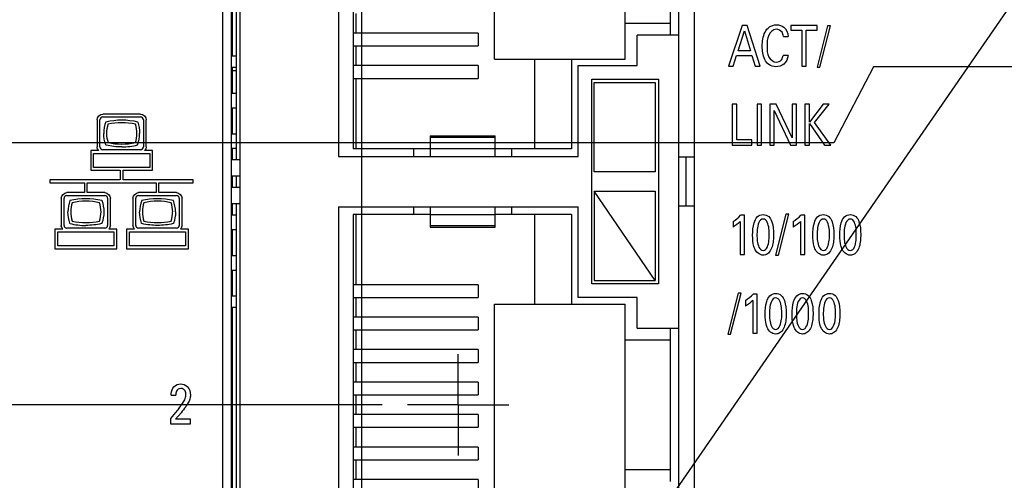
# Model space of a CAD drawing. Header units: inches. Extents: x 0 to 34, y 0 to 22.
# Tile 33 of 59: x 8.7 to 11.2, y 12.3 to 13.5. Entities that reach past the tile are written whole.
import ezdxf

# ---------------------------------------------------------------- set-up
doc = ezdxf.new("R2010")
doc.units = ezdxf.units.IN
doc.header["$LTSCALE"] = 1.87
doc.header["$MEASUREMENT"] = 0
doc.linetypes.add('CENTER', pattern=[0.6, 0.375, -0.075, 0.075, -0.075])
doc.layers.get('0').update_dxf_attribs({"linetype": 'CONTINUOUS'})
for name, color, linetype in [('ARTWORK', 7, 'CONTINUOUS'), ('COSMETIC', 7, 'CONTINUOUS'), ('DEFAULT_1', 7, 'CENTER'), ('DETAIL', 7, 'CONTINUOUS'), ('DIMENSIONS', 7, 'CONTINUOUS'), ('ECAD_696976_01_39_MM_THERM_3_4M', 7, 'CONTINUOUS'), ('ECAD_712069_01_24_R_2_0603_PKO_', 7, 'CONTINUOUS'), ('ECAD_724848_01_A0_71_O_MASK_PIN', 7, 'CONTINUOUS'), ('ECAD_C0402_SPARE_24_2_0402_PKO_', 7, 'CONTINUOUS')]:
    doc.layers.add(name, color=color, linetype=linetype)
doc.styles.get("Standard").update_dxf_attribs({"font": 'txt', "width": 0.8})
doc.dimstyles.new('DIMSTYLE_1', dxfattribs={"dimtxt": 0.125, "dimasz": 0.18, "dimexe": 0.125, "dimexo": 0.0625, "dimgap": 0.03125, "dimtad": 0, "dimtih": 1, "dimtoh": 1, "dimlfac": 0.5, "dimzin": 4, "dimdsep": 46, "dimtxsty": 'STANDARD', "dimblk": '_FILLED', "dimblk1": '_FILLED', "dimblk2": '_FILLED', "dimcen": 0.09, "dimadec": 0, "dimazin": 0, "dimtp": 0.01, "dimtm": 0.01, "dimtfac": 1, "dimtofl": 0, "dimtmove": 0, "dimatfit": 3, "dimldrblk": '_FILLED', "dimfxl": 1, "dimtolj": 1, "dimtzin": 4, "dimarcsym": 0})
doc.dimstyles.new('DIMSTYLE_2', dxfattribs={"dimtxt": 0.125, "dimasz": 0.18, "dimexe": 0.125, "dimexo": 0.0625, "dimgap": 0.03125, "dimtad": 0, "dimtih": 1, "dimtoh": 1, "dimlfac": 0.5, "dimzin": 4, "dimdsep": 46, "dimtxsty": 'STANDARD', "dimblk": '_FILLED', "dimblk1": '_FILLED', "dimblk2": '_FILLED', "dimcen": 0.09, "dimadec": 0, "dimazin": 0, "dimtp": 0.001, "dimtm": 0.001, "dimtfac": 1, "dimtofl": 0, "dimtmove": 0, "dimatfit": 3, "dimldrblk": '_FILLED', "dimfxl": 1, "dimtolj": 1, "dimtzin": 4, "dimarcsym": 0})
doc.dimstyles.get("Standard").update_dxf_attribs({"dimtxt": 0.125, "dimasz": 0.18, "dimexe": 0.125, "dimexo": 0.0625, "dimgap": 0.09, "dimtad": 0, "dimtih": 1, "dimtoh": 1, "dimdec": 3, "dimzin": 4, "dimdsep": 46, "dimtxsty": 'STANDARD', "dimblk": '_FILLED', "dimblk1": '_FILLED', "dimblk2": '_FILLED', "dimcen": 0.09, "dimadec": 0, "dimazin": 0, "dimtol": 1, "dimtp": 0.01, "dimtm": 0.01, "dimtfac": 1, "dimtdec": 3, "dimtofl": 0, "dimtmove": 0, "dimatfit": 3, "dimldrblk": '_FILLED', "dimfxl": 1, "dimtolj": 1, "dimtzin": 4, "dimarcsym": 0})

# ---------------------------------------------------------------- blocks, each defined once
blk = doc.blocks.new('*D22')
at = {"layer": 'DIMENSIONS', "color": 6, "linetype": 'CONTINUOUS'}
blk.add_line((9.5876, 11.3719), (9.5876, 15.6145), dxfattribs=at)
at = {"layer": 'DIMENSIONS', "color": 6, "linetype": 'CONTINUOUS', "insert": (9.5251, 15.677), "char_height": 0.125, "width": 0.925, "attachment_point": 1, "rotation": 90, "line_spacing_factor": 0.9}
blk.add_mtext('2.36{\\Ftxt.shx;\\W1.000000;\\H0.125000; }[60]', dxfattribs=at)
blk = doc.blocks.new('_FILLED')
at = {"color": 0, "linetype": 'BYBLOCK'}
blk.add_solid([(0, 0), (-1, 0.174), (-1, -0.174)], dxfattribs=at)
blk = doc.blocks.new('*D39')
at = {"layer": 'DIMENSIONS', "color": 2, "linetype": 'CONTINUOUS'}
for p, q in [((10.8479, 13.361), (10.7504, 13.1732)), ((11.4633, 13.361), (10.8479, 13.361)), ((10.7504, 13.1732), (4.0538, 13.1732))]:
    blk.add_line(p, q, dxfattribs=at)
at = {"layer": 'DIMENSIONS', "color": 2, "linetype": 'CONTINUOUS', "insert": (3.9913, 13.2357), "char_height": 0.125, "width": 1.125, "attachment_point": 3, "line_spacing_factor": 0.9}
blk.add_mtext('2.69{\\Ftxt.shx;\\W1.000000;\\H0.125000; }[68.2]', dxfattribs=at)
blk = doc.blocks.new('*D40')
at = {"layer": 'DIMENSIONS', "color": 2, "linetype": 'CONTINUOUS'}
blk.add_line((9.6377, 13.628), (4.0538, 13.628), dxfattribs=at)
at = {"layer": 'DIMENSIONS', "color": 2, "linetype": 'CONTINUOUS', "insert": (3.9913, 13.6905), "char_height": 0.125, "width": 1.125, "attachment_point": 3, "line_spacing_factor": 0.9}
blk.add_mtext('2.82{\\Ftxt.shx;\\W1.000000;\\H0.125000; }[71.6]', dxfattribs=at)
blk = doc.blocks.new('*D41')
at = {"layer": 'DIMENSIONS', "color": 2, "linetype": 'CONTINUOUS'}
blk.add_line((9.6377, 12.528), (4.0538, 12.528), dxfattribs=at)
at = {"layer": 'DIMENSIONS', "color": 2, "linetype": 'CONTINUOUS', "insert": (3.9913, 12.5905), "char_height": 0.125, "width": 1.125, "attachment_point": 3, "line_spacing_factor": 0.9}
blk.add_mtext('2.27{\\Ftxt.shx;\\W1.000000;\\H0.125000; }[57.6]', dxfattribs=at)
blk = doc.blocks.new('*D53')
at = {"layer": 'DIMENSIONS', "color": 2, "linetype": 'CONTINUOUS'}
blk.add_line((9.5876, 11.3719), (9.5876, 15.6145), dxfattribs=at)
at = {"layer": 'DIMENSIONS', "color": 2, "linetype": 'CONTINUOUS', "insert": (9.5251, 15.677), "char_height": 0.125, "width": 0.925, "attachment_point": 1, "rotation": 90, "line_spacing_factor": 0.9}
blk.add_mtext('2.36{\\Ftxt.shx;\\W1.000000;\\H0.125000; }[60]', dxfattribs=at)

msp = doc.modelspace()

# ---------------------------------------------------------------- linework, layer by layer
at = {"color": 3, "linetype": 'CONTINUOUS'}
for p, q in [((9.2459, 11.808), (9.2459, 14.348)), ((10.4059, 14.348), (10.4059, 11.808))]:
    msp.add_line(p, q, dxfattribs=at)
at = {"color": 7, "linetype": 'CONTINUOUS'}
for p, q in [((9.2662, 14.348), (9.2662, 11.808)), ((10.3682, 11.848), (10.3682, 14.308)), ((9.2882, 12.028), (9.2882, 14.128)), ((9.5302, 14.116), (9.5302, 13.14)), ((9.5662, 14.097), (9.5662, 13.159)), ((9.2782, 13.9755), (9.2782, 13.132)), ((9.9142, 13.38), (9.9142, 13.876)), ((10.2362, 13.38), (10.2362, 13.876)), ((9.2682, 13.868), (9.2682, 13.388)), ((10.3482, 13.439), (10.3482, 13.817)), ((9.5742, 13.4437), (9.5742, 13.4923)), ((9.2662, 13.46), (9.2682, 13.46)), ((10.2362, 13.468), (10.3482, 13.468)), ((9.8747, 13.4437), (9.5662, 13.4437)), ((9.8747, 13.4437), (9.8747, 13.4123)), ((10.2662, 13.364), (10.2662, 13.439)), ((10.3682, 13.439), (10.2662, 13.439)), ((9.5662, 13.4123), (9.8747, 13.4123)), ((9.5742, 13.3637), (9.5742, 13.4123)), ((9.2662, 13.396), (9.2682, 13.396)), ((9.2682, 13.388), (9.2782, 13.388)), ((9.2662, 13.36), (9.2782, 13.36)), ((9.8747, 13.3637), (9.5662, 13.3637)), ((9.8747, 13.3637), (9.8747, 13.3323)), ((9.9142, 13.38), (10.2362, 13.38)), ((10.0142, 13.159), (10.0142, 13.38)), ((10.1042, 13.38), (10.1042, 13.159)), ((10.1202, 13.14), (10.1202, 13.364)), ((10.1202, 13.364), (10.2662, 13.364)), ((9.5662, 13.3323), (9.8747, 13.3323)), ((9.5742, 13.159), (9.5742, 13.3323)), ((10.1542, 12.826), (10.1542, 13.33)), ((10.1542, 13.33), (10.3182, 13.33)), ((10.1602, 13.102), (10.1602, 13.322)), ((10.1602, 13.322), (10.3102, 13.322)), ((10.3102, 13.322), (10.3102, 13.102)), ((10.3182, 13.33), (10.3182, 12.826)), ((9.2662, 13.296), (9.2782, 13.296)), ((9.2662, 13.26), (9.2782, 13.26)), ((9.2662, 13.196), (9.2782, 13.196)), ((9.7562, 13.1905), (9.7562, 13.14)), ((9.7562, 13.1905), (9.9162, 13.1905)), ((9.9162, 13.14), (9.9162, 13.1905)), ((9.9162, 13.1864), (9.7562, 13.1864)), ((9.2662, 13.16), (9.2782, 13.16)), ((9.7562, 13.159), (9.5662, 13.159)), ((9.7162, 13.14), (9.7162, 13.159)), ((9.7562, 13.1596), (9.9162, 13.1596)), ((10.1042, 13.159), (9.9162, 13.159)), ((9.9562, 13.159), (9.9562, 13.14)), ((9.2662, 13.132), (9.2882, 13.132)), ((9.5302, 13.14), (10.1202, 13.14)), ((10.4059, 13.138), (10.3682, 13.138)), ((10.3857, 13.138), (10.3857, 13.018)), ((10.3102, 13.102), (10.1602, 13.102)), ((9.2662, 13.092), (9.2882, 13.092)), ((9.2782, 13.092), (9.2782, 13.064)), ((9.2662, 13.064), (9.2882, 13.064)), ((10.1602, 13.054), (10.1602, 12.834)), ((10.3102, 12.834), (10.1602, 13.054)), ((10.1602, 13.054), (10.3102, 13.054)), ((10.3102, 13.054), (10.3102, 12.834)), ((9.2662, 13.024), (9.2882, 13.024)), ((9.2782, 13.024), (9.2782, 12.1804)), ((9.2662, 12.996), (9.2782, 12.996)), ((9.5302, 13.016), (9.5302, 12.04)), ((9.5302, 13.016), (10.1202, 13.016)), ((9.5662, 12.997), (9.5662, 12.059)), ((9.7562, 12.997), (9.5662, 12.997)), ((9.5742, 12.8237), (9.5742, 12.997)), ((9.7162, 12.997), (9.7162, 13.016)), ((9.7562, 13.016), (9.7562, 12.9655)), ((9.9162, 12.9964), (9.7562, 12.9964)), ((9.9162, 12.9655), (9.9162, 13.016)), ((10.1042, 12.997), (9.9162, 12.997)), ((9.9562, 13.016), (9.9562, 12.997)), ((10.0142, 12.776), (10.0142, 12.997)), ((10.1042, 12.997), (10.1042, 12.776)), ((10.1202, 12.792), (10.1202, 13.016)), ((10.3682, 13.018), (10.4059, 13.018)), ((9.2662, 12.96), (9.2782, 12.96)), ((9.7562, 12.9695), (9.9162, 12.9695)), ((9.7562, 12.9655), (9.9162, 12.9655)), ((9.2662, 12.896), (9.2782, 12.896)), ((9.2662, 12.86), (9.2782, 12.86)), ((10.3182, 12.826), (10.1542, 12.826)), ((10.1602, 12.834), (10.3102, 12.834)), ((9.8747, 12.8237), (9.5662, 12.8237)), ((9.8747, 12.8237), (9.8747, 12.7923)), ((9.2662, 12.796), (9.2782, 12.796)), ((9.5662, 12.7923), (9.8747, 12.7923)), ((9.5742, 12.7437), (9.5742, 12.7923)), ((10.2662, 12.792), (10.1202, 12.792)), ((10.2662, 12.717), (10.2662, 12.792)), ((9.2662, 12.76), (9.2682, 12.76)), ((9.2682, 12.768), (9.2682, 12.288)), ((9.2782, 12.768), (9.2682, 12.768)), ((9.9142, 12.28), (9.9142, 12.776)), ((9.9142, 12.776), (10.2362, 12.776)), ((10.2362, 12.28), (10.2362, 12.776)), ((9.8747, 12.7437), (9.5662, 12.7437)), ((9.8747, 12.7437), (9.8747, 12.7123)), ((9.5662, 12.7123), (9.8747, 12.7123)), ((9.5742, 12.6637), (9.5742, 12.7123)), ((10.2662, 12.717), (10.3682, 12.717)), ((10.3482, 12.339), (10.3482, 12.717)), ((9.2662, 12.696), (9.2682, 12.696)), ((10.2362, 12.688), (10.3482, 12.688)), ((9.2662, 12.66), (9.2682, 12.66)), ((9.8747, 12.6637), (9.5662, 12.6637)), ((9.8747, 12.6637), (9.8747, 12.6323)), ((9.5662, 12.6323), (9.8747, 12.6323)), ((9.5742, 12.5837), (9.5742, 12.6323)), ((9.2662, 12.596), (9.2682, 12.596)), ((9.8747, 12.5837), (9.5662, 12.5837)), ((9.8747, 12.5837), (9.8747, 12.5523)), ((9.2662, 12.56), (9.2682, 12.56)), ((9.5662, 12.5523), (9.8747, 12.5523)), ((9.5742, 12.5037), (9.5742, 12.5523)), ((9.2662, 12.496), (9.2682, 12.496)), ((9.8747, 12.5037), (9.5662, 12.5037)), ((9.8747, 12.5037), (9.8747, 12.4723)), ((9.5662, 12.4723), (9.8747, 12.4723)), ((9.5742, 12.4237), (9.5742, 12.4723)), ((9.2662, 12.46), (9.2682, 12.46)), ((9.8747, 12.4237), (9.5662, 12.4237)), ((9.8747, 12.4237), (9.8747, 12.3923)), ((9.2662, 12.396), (9.2682, 12.396)), ((9.5662, 12.3923), (9.8747, 12.3923)), ((9.5742, 12.3437), (9.5742, 12.3923)), ((10.2362, 12.368), (10.3482, 12.368)), ((9.2662, 12.36), (9.2682, 12.36)), ((9.8747, 12.3437), (9.5662, 12.3437)), ((9.8747, 12.3437), (9.8747, 12.3123))]:
    msp.add_line(p, q, dxfattribs=at)
at = {"layer": 'ARTWORK', "color": 3, "linetype": 'CONTINUOUS'}
for p, q in [((10.5244, 13.4629), (10.4907, 13.3626)), ((10.5363, 13.4629), (10.5244, 13.4629)), ((10.5688, 13.3626), (10.5363, 13.4629)), ((10.6441, 13.4629), (10.6441, 13.4511)), ((10.7089, 13.4629), (10.6441, 13.4629)), ((10.7347, 13.4617), (10.7087, 13.3603)), ((10.7089, 13.4511), (10.7089, 13.4629)), ((10.716, 13.3603), (10.7419, 13.4617)), ((10.7419, 13.4617), (10.7347, 13.4617)), ((10.5143, 13.4), (10.5299, 13.4492)), ((10.5299, 13.4492), (10.5447, 13.4)), ((10.6258, 13.4358), (10.6376, 13.4358)), ((10.6441, 13.4511), (10.671, 13.4511)), ((10.671, 13.4511), (10.671, 13.3626)), ((10.682, 13.3626), (10.682, 13.4511)), ((10.682, 13.4511), (10.7089, 13.4511)), ((10.5021, 13.3626), (10.5108, 13.3887)), ((10.5108, 13.3887), (10.548, 13.3887)), ((10.5447, 13.4), (10.5143, 13.4)), ((10.548, 13.3887), (10.5566, 13.3626)), ((10.6374, 13.389), (10.6252, 13.389)), ((10.4907, 13.3626), (10.5021, 13.3626)), ((10.5566, 13.3626), (10.5688, 13.3626)), ((10.671, 13.3626), (10.682, 13.3626)), ((10.7087, 13.3603), (10.716, 13.3603)), ((10.5, 13.2685), (10.5, 13.1681)), ((10.511, 13.2685), (10.5, 13.2685)), ((10.511, 13.1805), (10.511, 13.2685)), ((10.5612, 13.2685), (10.5612, 13.1681)), ((10.5723, 13.2685), (10.5612, 13.2685)), ((10.5723, 13.1681), (10.5723, 13.2685)), ((10.5929, 13.2685), (10.5929, 13.1681)), ((10.6083, 13.2685), (10.5929, 13.2685)), ((10.6478, 13.1855), (10.6083, 13.2685)), ((10.6478, 13.2685), (10.6478, 13.1855)), ((10.658, 13.2685), (10.6478, 13.2685)), ((10.658, 13.1681), (10.658, 13.2685)), ((10.6791, 13.2685), (10.6791, 13.1681)), ((10.6901, 13.2685), (10.6791, 13.2685)), ((10.6901, 13.2246), (10.6901, 13.2685)), ((10.7235, 13.2685), (10.6901, 13.2246)), ((10.7029, 13.2236), (10.7388, 13.2685)), ((10.7388, 13.2685), (10.7235, 13.2685)), ((9.043, 13.2443), (8.9499, 13.2443)), ((10.603, 13.1681), (10.603, 13.2533)), ((10.603, 13.2533), (10.6438, 13.1681)), ((8.9358, 13.2303), (8.9358, 13.1636)), ((8.9428, 13.1636), (8.9428, 13.2303)), ((8.9499, 13.2374), (9.043, 13.2374)), ((9.0501, 13.2303), (9.0501, 13.1636)), ((9.057, 13.1636), (9.057, 13.2303)), ((10.6901, 13.1681), (10.6901, 13.2214)), ((10.6901, 13.2214), (10.7271, 13.1681)), ((10.7427, 13.1681), (10.7029, 13.2236)), ((10.5, 13.1681), (10.5483, 13.1681)), ((10.5483, 13.1805), (10.511, 13.1805)), ((10.5483, 13.1681), (10.5483, 13.1805)), ((10.5612, 13.1681), (10.5723, 13.1681)), ((10.5929, 13.1681), (10.603, 13.1681)), ((10.6438, 13.1681), (10.658, 13.1681)), ((10.6791, 13.1681), (10.6901, 13.1681)), ((10.7271, 13.1681), (10.7427, 13.1681)), ((8.9202, 13.1545), (8.9202, 13.1061)), ((8.94, 13.1545), (8.9202, 13.1545)), ((8.9272, 13.113), (8.9272, 13.1475)), ((8.9272, 13.1475), (9.0655, 13.1475)), ((9.043, 13.1565), (8.9499, 13.1565)), ((9.0725, 13.1545), (9.0528, 13.1545)), ((9.0655, 13.1475), (9.0655, 13.113)), ((9.0725, 13.1061), (9.0725, 13.1545)), ((8.9202, 13.1061), (8.993, 13.1061)), ((9.0655, 13.113), (8.9272, 13.113)), ((8.993, 13.1061), (8.993, 13.0819)), ((8.9999, 13.0819), (8.9999, 13.1061)), ((8.9999, 13.1061), (9.0725, 13.1061)), ((8.8199, 13.0819), (8.8199, 13.075)), ((8.993, 13.0819), (8.8199, 13.0819)), ((8.8199, 13.075), (8.9047, 13.075)), ((8.9047, 13.075), (8.9047, 13.0508)), ((8.9116, 13.0508), (8.9116, 13.075)), ((8.9116, 13.075), (9.0812, 13.075)), ((9.1729, 13.0819), (8.9999, 13.0819)), ((9.0812, 13.075), (9.0812, 13.0508)), ((9.0881, 13.0508), (9.0881, 13.075)), ((9.0881, 13.075), (9.1729, 13.075)), ((9.1729, 13.075), (9.1729, 13.0819)), ((8.9047, 13.0508), (8.8617, 13.0508)), ((8.9548, 13.0508), (8.9116, 13.0508)), ((9.0812, 13.0508), (9.0381, 13.0508)), ((9.1312, 13.0508), (9.0881, 13.0508)), ((8.8476, 13.0368), (8.8476, 12.9701)), ((8.8546, 12.9701), (8.8546, 13.0368)), ((8.8617, 13.0438), (8.9548, 13.0438)), ((8.9619, 13.0368), (8.9619, 12.9701)), ((8.9688, 12.9701), (8.9688, 13.0368)), ((9.0241, 13.0368), (9.0241, 12.9701)), ((9.031, 12.9701), (9.031, 13.0368)), ((9.0381, 13.0438), (9.1312, 13.0438)), ((9.1383, 13.0368), (9.1383, 12.9701)), ((9.1452, 12.9701), (9.1452, 13.0368)), ((10.6321, 12.9977), (10.6061, 12.8963)), ((10.6135, 12.8963), (10.6393, 12.9977)), ((10.6393, 12.9977), (10.6321, 12.9977)), ((10.5019, 12.9796), (10.5019, 12.9657)), ((10.5198, 12.9796), (10.5198, 12.8986)), ((10.5304, 12.9948), (10.5206, 12.9948)), ((10.5304, 12.8986), (10.5304, 12.9948)), ((10.6502, 12.9796), (10.6502, 12.9657)), ((10.6681, 12.9796), (10.6681, 12.8986)), ((10.6788, 12.9948), (10.6689, 12.9948)), ((10.6788, 12.8986), (10.6788, 12.9948)), ((8.832, 12.9609), (8.832, 12.9126)), ((8.8518, 12.9609), (8.832, 12.9609)), ((8.839, 12.9195), (8.839, 12.954)), ((8.839, 12.954), (8.9773, 12.954)), ((8.9548, 12.963), (8.8617, 12.963)), ((8.9842, 12.9609), (8.9646, 12.9609)), ((8.9773, 12.954), (8.9773, 12.9195)), ((8.9842, 12.9126), (8.9842, 12.9609)), ((9.0085, 12.9609), (9.0085, 12.9126)), ((9.0283, 12.9609), (9.0085, 12.9609)), ((9.0155, 12.9195), (9.0155, 12.954)), ((9.0155, 12.954), (9.1538, 12.954)), ((9.1312, 12.963), (9.0381, 12.963)), ((9.1607, 12.9609), (9.1411, 12.9609)), ((9.1538, 12.954), (9.1538, 12.9195)), ((9.1607, 12.9126), (9.1607, 12.9609)), ((8.832, 12.9126), (8.9842, 12.9126)), ((8.9773, 12.9195), (8.839, 12.9195)), ((9.0085, 12.9126), (9.1607, 12.9126)), ((9.1538, 12.9195), (9.0155, 12.9195)), ((10.5198, 12.8986), (10.5304, 12.8986)), ((10.6681, 12.8986), (10.6788, 12.8986)), ((10.6061, 12.8963), (10.6135, 12.8963)), ((10.5147, 12.8032), (10.4887, 12.7019)), ((10.496, 12.7019), (10.5219, 12.8032)), ((10.5219, 12.8032), (10.5147, 12.8032)), ((10.5328, 12.7852), (10.5328, 12.7713)), ((10.5507, 12.7852), (10.5507, 12.7041)), ((10.5613, 12.8003), (10.5514, 12.8003)), ((10.5613, 12.7041), (10.5613, 12.8003)), ((10.4887, 12.7019), (10.496, 12.7019)), ((10.5507, 12.7041), (10.5613, 12.7041)), ((9.1181, 12.5513), (9.1298, 12.5513)), ((9.1371, 12.5187), (9.117, 12.494)), ((9.117, 12.494), (9.117, 12.4813)), ((9.1293, 12.4923), (9.1427, 12.5083)), ((9.1658, 12.4923), (9.1293, 12.4923)), ((9.1658, 12.4813), (9.1658, 12.4923)), ((9.117, 12.4813), (9.1658, 12.4813))]:
    msp.add_line(p, q, dxfattribs=at)
for centre, radius, start, end in [((9.0352, 13.1967), 0.0828, 159.8121, 179.9271), ((9.0351, 13.1967), 0.0758, 162.5735, 179.9217), ((8.9577, 13.1966), 0.0761, 0.033, 17.4486), ((8.9578, 13.1967), 0.083, 339.88, 359.9502), ((8.9964, 13.3257), 0.1623, 270.0663, 284.0151), ((8.9475, 13.0032), 0.0833, 159.9679, 179.9301), ((9.124, 13.0032), 0.0833, 159.9685, 179.9301), ((9.0461, 13.0031), 0.0829, 0.0374, 20.2086), ((8.9475, 13.0034), 0.0764, 180.0486, 197.401), ((9.1241, 13.0034), 0.0764, 180.0486, 197.4118), ((9.0456, 13.0032), 0.0764, 342.7179, 359.9519), ((8.9082, 13.1298), 0.16, 255.9173, 270.0748)]:
    msp.add_arc(centre, radius, start, end, dxfattribs=at)
for points, knots in [([(10.5738, 13.4116), (10.5738, 13.4233), (10.5761, 13.4412), (10.5904, 13.461), (10.6028, 13.4643), (10.6089, 13.4643)], [0, 0, 0, 0, 0.497625, 0.739393, 1, 1, 1, 1]), ([(10.6089, 13.4643), (10.6152, 13.4643), (10.631, 13.4603), (10.6371, 13.4442), (10.6376, 13.4358)], [0, 0, 0, 0, 0.429664, 1, 1, 1, 1]), ([(10.6084, 13.4532), (10.6006, 13.4532), (10.5854, 13.4381), (10.5857, 13.4209), (10.5857, 13.4118)], [0, 0, 0, 0, 0.463632, 1, 1, 1, 1]), ([(10.6258, 13.4358), (10.6253, 13.4393), (10.6236, 13.4485), (10.6138, 13.4532), (10.6084, 13.4532)], [0, 0, 0, 0, 0.393733, 1, 1, 1, 1]), ([(10.6074, 13.361), (10.6015, 13.361), (10.5894, 13.3643), (10.5758, 13.3835), (10.5738, 13.4006), (10.5738, 13.4116)], [0, 0, 0, 0, 0.265354, 0.5085, 1, 1, 1, 1]), ([(10.5857, 13.4118), (10.5857, 13.4027), (10.5853, 13.3855), (10.601, 13.3724), (10.6083, 13.3724)], [0, 0, 0, 0, 0.550783, 1, 1, 1, 1]), ([(10.6374, 13.389), (10.6368, 13.3811), (10.63, 13.3656), (10.6143, 13.361), (10.6074, 13.361)], [0, 0, 0, 0, 0.53587, 1, 1, 1, 1]), ([(9.0357, 13.2253), (9.0358, 13.2251), (9.0391, 13.216), (9.0408, 13.2061), (9.0408, 13.1966)], [0, 0, 0, 0, 0.025259, 1, 1, 1, 1]), ([(8.9575, 13.1682), (8.9575, 13.1684), (8.9541, 13.1775), (8.9524, 13.1874), (8.9524, 13.1968)], [0, 0, 0, 0, 0.024553, 1, 1, 1, 1]), ([(8.9966, 13.1633), (8.9837, 13.1633), (8.9705, 13.165), (8.9578, 13.1681), (8.9575, 13.1682)], [0, 0, 0, 0, 0.980809, 1, 1, 1, 1]), ([(8.9474, 13.0318), (8.9475, 13.0316), (8.9508, 13.0225), (8.9526, 13.0126), (8.9526, 13.0032)], [0, 0, 0, 0, 0.024401, 1, 1, 1, 1]), ([(8.8693, 12.9747), (8.8692, 12.9749), (8.8659, 12.984), (8.8642, 12.9939), (8.8642, 13.0033)], [0, 0, 0, 0, 0.023996, 1, 1, 1, 1]), ([(8.9526, 13.0032), (8.9526, 12.9937), (8.9508, 12.9839), (8.9475, 12.9748), (8.9475, 12.9747)], [0, 0, 0, 0, 0.982247, 1, 1, 1, 1]), ([(9.0458, 12.9747), (9.0457, 12.9749), (9.0424, 12.984), (9.0407, 12.9939), (9.0407, 13.0033)], [0, 0, 0, 0, 0.02363, 1, 1, 1, 1]), ([(9.129, 13.0032), (9.129, 12.9937), (9.1273, 12.9839), (9.124, 12.9748), (9.124, 12.9747)], [0, 0, 0, 0, 0.981353, 1, 1, 1, 1]), ([(10.5502, 12.9456), (10.5502, 12.956), (10.5513, 12.9718), (10.5598, 12.9919), (10.5708, 12.9967), (10.576, 12.9967)], [0, 0, 0, 0, 0.495581, 0.752981, 1, 1, 1, 1]), ([(10.576, 12.9967), (10.5809, 12.9967), (10.5912, 12.9929), (10.6008, 12.9739), (10.6018, 12.9583), (10.6018, 12.9478)], [0, 0, 0, 0, 0.240144, 0.482821, 1, 1, 1, 1]), ([(10.6986, 12.9456), (10.6986, 12.956), (10.6996, 12.9718), (10.7082, 12.9919), (10.7192, 12.9967), (10.7243, 12.9967)], [0, 0, 0, 0, 0.495632, 0.753052, 1, 1, 1, 1]), ([(10.7243, 12.9967), (10.7292, 12.9967), (10.7395, 12.9929), (10.7491, 12.9739), (10.7501, 12.9583), (10.7501, 12.9478)], [0, 0, 0, 0, 0.240144, 0.482821, 1, 1, 1, 1]), ([(10.7648, 12.9456), (10.7648, 12.956), (10.7658, 12.9718), (10.7744, 12.9919), (10.7854, 12.9967), (10.7906, 12.9967)], [0, 0, 0, 0, 0.495626, 0.753049, 1, 1, 1, 1]), ([(10.7906, 12.9967), (10.7954, 12.9967), (10.8057, 12.9929), (10.8153, 12.9739), (10.8163, 12.9583), (10.8163, 12.9478)], [0, 0, 0, 0, 0.240144, 0.482821, 1, 1, 1, 1]), ([(8.9475, 12.9747), (8.9472, 12.9746), (8.9345, 12.9714), (8.9213, 12.9699), (8.9084, 12.9699)], [0, 0, 0, 0, 0.01779, 1, 1, 1, 1]), ([(9.0849, 12.9699), (9.072, 12.9699), (9.0588, 12.9714), (9.046, 12.9746), (9.0458, 12.9747)], [0, 0, 0, 0, 0.981029, 1, 1, 1, 1]), ([(9.124, 12.9747), (9.1237, 12.9746), (9.111, 12.9714), (9.0978, 12.9699), (9.0849, 12.9699)], [0, 0, 0, 0, 0.017933, 1, 1, 1, 1]), ([(10.5761, 12.9856), (10.5662, 12.9856), (10.5608, 12.9638), (10.5609, 12.9507), (10.5609, 12.9463)], [0, 0, 0, 0, 0.689484, 1, 1, 1, 1]), ([(10.591, 12.9465), (10.591, 12.9518), (10.5912, 12.9647), (10.5852, 12.9856), (10.5761, 12.9856)], [0, 0, 0, 0, 0.368112, 1, 1, 1, 1]), ([(10.7245, 12.9856), (10.7145, 12.9856), (10.7092, 12.9638), (10.7092, 12.9507), (10.7092, 12.9463)], [0, 0, 0, 0, 0.689484, 1, 1, 1, 1]), ([(10.7393, 12.9465), (10.7393, 12.9518), (10.7395, 12.9647), (10.7335, 12.9856), (10.7245, 12.9856)], [0, 0, 0, 0, 0.368112, 1, 1, 1, 1]), ([(10.7907, 12.9856), (10.7807, 12.9856), (10.7754, 12.9638), (10.7754, 12.9507), (10.7754, 12.9463)], [0, 0, 0, 0, 0.689484, 1, 1, 1, 1]), ([(10.8055, 12.9465), (10.8055, 12.9518), (10.8058, 12.9647), (10.7997, 12.9856), (10.7907, 12.9856)], [0, 0, 0, 0, 0.368112, 1, 1, 1, 1]), ([(10.6018, 12.9478), (10.6018, 12.9427), (10.6013, 12.9277), (10.5976, 12.9116), (10.5911, 12.904)], [0, 0, 0, 0, 0.33684, 1, 1, 1, 1]), ([(10.7501, 12.9478), (10.7501, 12.9427), (10.7496, 12.9277), (10.746, 12.9116), (10.7394, 12.904)], [0, 0, 0, 0, 0.33684, 1, 1, 1, 1]), ([(10.8163, 12.9478), (10.8163, 12.9427), (10.8158, 12.9277), (10.8122, 12.9116), (10.8057, 12.904)], [0, 0, 0, 0, 0.33684, 1, 1, 1, 1]), ([(10.5552, 12.9126), (10.5545, 12.9144), (10.5509, 12.925), (10.5502, 12.9363), (10.5502, 12.9456)], [0, 0, 0, 0, 0.171486, 1, 1, 1, 1]), ([(10.5609, 12.9463), (10.5609, 12.9413), (10.5608, 12.9286), (10.5668, 12.9082), (10.5759, 12.9082)], [0, 0, 0, 0, 0.355725, 1, 1, 1, 1]), ([(10.5759, 12.9082), (10.5856, 12.9082), (10.591, 12.9293), (10.591, 12.9421), (10.591, 12.9465)], [0, 0, 0, 0, 0.686011, 1, 1, 1, 1]), ([(10.7036, 12.9126), (10.7029, 12.9144), (10.6993, 12.925), (10.6986, 12.9363), (10.6986, 12.9456)], [0, 0, 0, 0, 0.171484, 1, 1, 1, 1]), ([(10.7092, 12.9463), (10.7092, 12.9413), (10.7091, 12.9286), (10.7152, 12.9082), (10.7242, 12.9082)], [0, 0, 0, 0, 0.355715, 1, 1, 1, 1]), ([(10.7242, 12.9082), (10.7339, 12.9082), (10.7393, 12.9293), (10.7393, 12.9421), (10.7393, 12.9465)], [0, 0, 0, 0, 0.686003, 1, 1, 1, 1]), ([(10.7698, 12.9126), (10.7691, 12.9144), (10.7655, 12.925), (10.7648, 12.9363), (10.7648, 12.9456)], [0, 0, 0, 0, 0.171486, 1, 1, 1, 1]), ([(10.7754, 12.9463), (10.7754, 12.9413), (10.7753, 12.9286), (10.7814, 12.9082), (10.7905, 12.9082)], [0, 0, 0, 0, 0.355713, 1, 1, 1, 1]), ([(10.7905, 12.9082), (10.8001, 12.9082), (10.8055, 12.9293), (10.8055, 12.9421), (10.8055, 12.9465)], [0, 0, 0, 0, 0.686001, 1, 1, 1, 1]), ([(10.5911, 12.904), (10.5899, 12.9025), (10.5856, 12.8985), (10.5797, 12.8966), (10.5758, 12.8966)], [0, 0, 0, 0, 0.328393, 1, 1, 1, 1]), ([(10.7394, 12.904), (10.7382, 12.9025), (10.734, 12.8985), (10.728, 12.8966), (10.7241, 12.8966)], [0, 0, 0, 0, 0.328393, 1, 1, 1, 1]), ([(10.8057, 12.904), (10.8044, 12.9025), (10.8002, 12.8985), (10.7942, 12.8966), (10.7903, 12.8966)], [0, 0, 0, 0, 0.328393, 1, 1, 1, 1]), ([(10.5811, 12.7511), (10.5811, 12.7615), (10.5822, 12.7773), (10.5907, 12.7975), (10.6017, 12.8023), (10.6069, 12.8023)], [0, 0, 0, 0, 0.495581, 0.752981, 1, 1, 1, 1]), ([(10.6069, 12.8023), (10.6118, 12.8023), (10.6221, 12.7985), (10.6317, 12.7795), (10.6327, 12.7639), (10.6327, 12.7533)], [0, 0, 0, 0, 0.240144, 0.482821, 1, 1, 1, 1]), ([(10.6473, 12.7511), (10.6473, 12.7615), (10.6484, 12.7773), (10.657, 12.7975), (10.6679, 12.8023), (10.6731, 12.8023)], [0, 0, 0, 0, 0.495596, 0.752997, 1, 1, 1, 1]), ([(10.6731, 12.8023), (10.678, 12.8023), (10.6883, 12.7985), (10.6979, 12.7795), (10.6989, 12.7639), (10.6989, 12.7533)], [0, 0, 0, 0, 0.240161, 0.482837, 1, 1, 1, 1]), ([(10.7136, 12.7511), (10.7136, 12.7615), (10.7146, 12.7773), (10.7232, 12.7975), (10.7342, 12.8023), (10.7393, 12.8023)], [0, 0, 0, 0, 0.495596, 0.752997, 1, 1, 1, 1]), ([(10.7393, 12.8023), (10.7442, 12.8023), (10.7545, 12.7985), (10.7641, 12.7795), (10.7651, 12.7639), (10.7651, 12.7533)], [0, 0, 0, 0, 0.240161, 0.482837, 1, 1, 1, 1]), ([(10.607, 12.7912), (10.5971, 12.7912), (10.5917, 12.7693), (10.5918, 12.7563), (10.5918, 12.7518)], [0, 0, 0, 0, 0.689484, 1, 1, 1, 1]), ([(10.6219, 12.7521), (10.6219, 12.7574), (10.6221, 12.7702), (10.6161, 12.7912), (10.607, 12.7912)], [0, 0, 0, 0, 0.368112, 1, 1, 1, 1]), ([(10.6732, 12.7912), (10.6633, 12.7912), (10.658, 12.7693), (10.658, 12.7563), (10.658, 12.7518)], [0, 0, 0, 0, 0.689484, 1, 1, 1, 1]), ([(10.6881, 12.7521), (10.6881, 12.7574), (10.6883, 12.7702), (10.6823, 12.7912), (10.6732, 12.7912)], [0, 0, 0, 0, 0.368112, 1, 1, 1, 1]), ([(10.7394, 12.7912), (10.7295, 12.7912), (10.7242, 12.7693), (10.7242, 12.7563), (10.7242, 12.7518)], [0, 0, 0, 0, 0.689475, 1, 1, 1, 1]), ([(10.7543, 12.7521), (10.7543, 12.7574), (10.7545, 12.7702), (10.7485, 12.7912), (10.7394, 12.7912)], [0, 0, 0, 0, 0.3681, 1, 1, 1, 1]), ([(10.6327, 12.7533), (10.6327, 12.7482), (10.6322, 12.7333), (10.6285, 12.7172), (10.622, 12.7095)], [0, 0, 0, 0, 0.33684, 1, 1, 1, 1]), ([(10.6989, 12.7533), (10.6989, 12.7482), (10.6984, 12.7333), (10.6947, 12.7172), (10.6882, 12.7095)], [0, 0, 0, 0, 0.33684, 1, 1, 1, 1]), ([(10.7651, 12.7533), (10.7651, 12.7482), (10.7646, 12.7333), (10.761, 12.7172), (10.7544, 12.7095)], [0, 0, 0, 0, 0.336842, 1, 1, 1, 1]), ([(10.5861, 12.7182), (10.5854, 12.7199), (10.5818, 12.7305), (10.5811, 12.7419), (10.5811, 12.7511)], [0, 0, 0, 0, 0.171486, 1, 1, 1, 1]), ([(10.5918, 12.7518), (10.5918, 12.7468), (10.5917, 12.7342), (10.5977, 12.7137), (10.6068, 12.7137)], [0, 0, 0, 0, 0.355713, 1, 1, 1, 1]), ([(10.6068, 12.7137), (10.6165, 12.7137), (10.6219, 12.7349), (10.6219, 12.7477), (10.6219, 12.7521)], [0, 0, 0, 0, 0.686001, 1, 1, 1, 1]), ([(10.6523, 12.7182), (10.6516, 12.7199), (10.648, 12.7305), (10.6473, 12.7419), (10.6473, 12.7511)], [0, 0, 0, 0, 0.171486, 1, 1, 1, 1]), ([(10.658, 12.7518), (10.658, 12.7468), (10.6579, 12.7342), (10.6639, 12.7137), (10.673, 12.7137)], [0, 0, 0, 0, 0.355725, 1, 1, 1, 1]), ([(10.673, 12.7137), (10.6827, 12.7137), (10.6881, 12.7349), (10.6881, 12.7477), (10.6881, 12.7521)], [0, 0, 0, 0, 0.686011, 1, 1, 1, 1]), ([(10.7186, 12.7182), (10.7179, 12.7199), (10.7142, 12.7305), (10.7136, 12.7419), (10.7136, 12.7511)], [0, 0, 0, 0, 0.171486, 1, 1, 1, 1]), ([(10.7242, 12.7518), (10.7242, 12.7468), (10.7241, 12.7342), (10.7302, 12.7137), (10.7392, 12.7137)], [0, 0, 0, 0, 0.355725, 1, 1, 1, 1]), ([(10.7392, 12.7137), (10.7489, 12.7137), (10.7543, 12.7349), (10.7543, 12.7477), (10.7543, 12.7521)], [0, 0, 0, 0, 0.686011, 1, 1, 1, 1]), ([(10.622, 12.7095), (10.6208, 12.7081), (10.6165, 12.7041), (10.6106, 12.7022), (10.6067, 12.7022)], [0, 0, 0, 0, 0.328393, 1, 1, 1, 1]), ([(10.6882, 12.7095), (10.687, 12.7081), (10.6827, 12.7041), (10.6768, 12.7022), (10.6729, 12.7022)], [0, 0, 0, 0, 0.328345, 1, 1, 1, 1]), ([(10.7544, 12.7095), (10.7532, 12.7081), (10.7489, 12.7041), (10.743, 12.7022), (10.7391, 12.7022)], [0, 0, 0, 0, 0.328345, 1, 1, 1, 1]), ([(9.1181, 12.5513), (9.1181, 12.5527), (9.1184, 12.5601), (9.1211, 12.5679), (9.1252, 12.5724)], [0, 0, 0, 0, 0.190434, 1, 1, 1, 1]), ([(9.1423, 12.5681), (9.138, 12.5681), (9.13, 12.5626), (9.1298, 12.5546), (9.1298, 12.5513)], [0, 0, 0, 0, 0.56733, 1, 1, 1, 1]), ([(9.1419, 12.5793), (9.1477, 12.5793), (9.1622, 12.5742), (9.1656, 12.5589), (9.1656, 12.5513)], [0, 0, 0, 0, 0.431819, 1, 1, 1, 1]), ([(9.1546, 12.5524), (9.1546, 12.5557), (9.1539, 12.5633), (9.1463, 12.5681), (9.1423, 12.5681)], [0, 0, 0, 0, 0.451555, 1, 1, 1, 1]), ([(9.149, 12.5353), (9.15, 12.537), (9.1529, 12.5422), (9.1546, 12.5483), (9.1546, 12.5524)], [0, 0, 0, 0, 0.323271, 1, 1, 1, 1]), ([(9.1656, 12.5513), (9.1656, 12.5498), (9.1655, 12.5411), (9.1608, 12.5332), (9.157, 12.5272)], [0, 0, 0, 0, 0.173783, 1, 1, 1, 1]), ([(9.157, 12.5272), (9.1561, 12.5258), (9.1514, 12.5195), (9.1467, 12.5132), (9.1427, 12.5083)], [0, 0, 0, 0, 0.208609, 1, 1, 1, 1])]:
    msp.add_open_spline(points, degree=3, knots=knots, dxfattribs=at)
for points in [[(10.6213, 13.3784), (10.6236, 13.3814), (10.6247, 13.3853), (10.6252, 13.389)], [(10.6083, 13.3724), (10.6131, 13.3724), (10.6184, 13.3747), (10.6213, 13.3784)], [(8.9358, 13.2303), (8.9358, 13.2369), (8.9433, 13.2443), (8.9499, 13.2443)], [(9.043, 13.2443), (9.0496, 13.2443), (9.057, 13.2369), (9.057, 13.2303)], [(8.9499, 13.2374), (8.9465, 13.2374), (8.9428, 13.2337), (8.9428, 13.2303)], [(8.9575, 13.2253), (8.9828, 13.2316), (9.0104, 13.2316), (9.0357, 13.2253)], [(9.0304, 13.2194), (9.0084, 13.2243), (8.9848, 13.2243), (8.9628, 13.2194)], [(9.0501, 13.2303), (9.0501, 13.2337), (9.0463, 13.2374), (9.043, 13.2374)], [(8.9593, 13.1968), (8.9593, 13.1892), (8.9606, 13.1814), (8.9629, 13.1741)], [(9.0304, 13.1741), (9.0327, 13.1813), (9.0339, 13.189), (9.0339, 13.1966)], [(8.9629, 13.1741), (8.9848, 13.1692), (9.0084, 13.1692), (9.0304, 13.1741)], [(8.94, 13.1545), (8.9375, 13.1571), (8.9358, 13.1605), (8.9358, 13.1636)], [(8.9428, 13.1636), (8.9428, 13.1603), (8.9465, 13.1565), (8.9499, 13.1565)], [(9.043, 13.1565), (9.0463, 13.1565), (9.0501, 13.1603), (9.0501, 13.1636)], [(9.057, 13.1636), (9.057, 13.1605), (9.0553, 13.1571), (9.0528, 13.1545)], [(8.8476, 13.0368), (8.8476, 13.0434), (8.855, 13.0508), (8.8617, 13.0508)], [(8.9548, 13.0508), (8.9614, 13.0508), (8.9688, 13.0434), (8.9688, 13.0368)], [(9.0241, 13.0368), (9.0241, 13.0434), (9.0315, 13.0508), (9.0381, 13.0508)], [(9.1312, 13.0508), (9.1378, 13.0508), (9.1452, 13.0434), (9.1452, 13.0368)], [(8.8617, 13.0438), (8.8583, 13.0438), (8.8546, 13.0401), (8.8546, 13.0368)], [(8.8692, 13.0318), (8.8945, 13.0382), (8.9221, 13.0382), (8.9474, 13.0318)], [(8.8746, 13.0259), (8.8723, 13.0187), (8.8711, 13.011), (8.8711, 13.0033)], [(8.9421, 13.0259), (8.9201, 13.0309), (8.8965, 13.0309), (8.8746, 13.0259)], [(8.9456, 13.0032), (8.9456, 13.0109), (8.9444, 13.0186), (8.9421, 13.0259)], [(8.9619, 13.0368), (8.9619, 13.0401), (8.9581, 13.0438), (8.9548, 13.0438)], [(9.0381, 13.0438), (9.0348, 13.0438), (9.031, 13.0401), (9.031, 13.0368)], [(9.0457, 13.0318), (9.071, 13.0382), (9.0987, 13.0382), (9.1239, 13.0318)], [(9.0511, 13.0259), (9.0488, 13.0187), (9.0476, 13.011), (9.0476, 13.0033)], [(9.1186, 13.0259), (9.0966, 13.0309), (9.073, 13.0309), (9.0511, 13.0259)], [(9.1221, 13.0032), (9.1221, 13.0108), (9.1209, 13.0186), (9.1186, 13.0259)], [(9.1383, 13.0368), (9.1383, 13.0401), (9.1346, 13.0438), (9.1312, 13.0438)], [(8.9421, 12.9805), (8.9444, 12.9878), (8.9456, 12.9956), (8.9456, 13.0032)], [(8.8746, 12.9806), (8.8966, 12.9756), (8.9202, 12.9756), (8.9421, 12.9805)], [(9.0511, 12.9805), (9.0731, 12.9756), (9.0967, 12.9756), (9.1186, 12.9805)], [(10.5019, 12.9796), (10.5086, 12.984), (10.5151, 12.9889), (10.5206, 12.9948)], [(10.5198, 12.9796), (10.5146, 12.9742), (10.5084, 12.9695), (10.5019, 12.9657)], [(10.6502, 12.9796), (10.6569, 12.984), (10.6634, 12.9889), (10.6689, 12.9948)], [(10.6681, 12.9796), (10.6629, 12.9742), (10.6567, 12.9695), (10.6502, 12.9657)], [(8.8518, 12.9609), (8.8493, 12.9636), (8.8476, 12.9669), (8.8476, 12.9701)], [(8.8546, 12.9701), (8.8546, 12.9667), (8.8583, 12.963), (8.8617, 12.963)], [(8.9548, 12.963), (8.9581, 12.963), (8.9619, 12.9667), (8.9619, 12.9701)], [(8.9688, 12.9701), (8.9688, 12.9669), (8.9671, 12.9636), (8.9646, 12.9609)], [(9.0283, 12.9609), (9.0258, 12.9636), (9.0241, 12.9669), (9.0241, 12.9701)], [(9.031, 12.9701), (9.031, 12.9667), (9.0348, 12.963), (9.0381, 12.963)], [(9.1312, 12.963), (9.1346, 12.963), (9.1383, 12.9667), (9.1383, 12.9701)], [(9.1452, 12.9701), (9.1452, 12.9669), (9.1436, 12.9636), (9.1411, 12.9609)], [(10.5758, 12.8966), (10.5671, 12.8966), (10.5584, 12.9045), (10.5552, 12.9126)], [(10.7241, 12.8966), (10.7154, 12.8966), (10.7067, 12.9045), (10.7036, 12.9126)], [(10.7903, 12.8966), (10.7817, 12.8966), (10.773, 12.9045), (10.7698, 12.9126)], [(10.5328, 12.7852), (10.5395, 12.7896), (10.5459, 12.7945), (10.5514, 12.8003)], [(10.5507, 12.7852), (10.5455, 12.7797), (10.5393, 12.7751), (10.5328, 12.7713)], [(10.6067, 12.7022), (10.598, 12.7022), (10.5893, 12.7101), (10.5861, 12.7182)], [(10.6729, 12.7022), (10.6642, 12.7022), (10.6555, 12.7101), (10.6523, 12.7182)], [(10.7391, 12.7022), (10.7304, 12.7022), (10.7217, 12.7101), (10.7186, 12.7182)], [(9.1252, 12.5724), (9.1293, 12.5768), (9.1358, 12.5793), (9.1419, 12.5793)], [(9.1371, 12.5187), (9.1414, 12.524), (9.1455, 12.5294), (9.149, 12.5353)]]:
    msp.add_open_spline(points, degree=3, dxfattribs=at)
at = {"layer": 'COSMETIC', "color": 4, "linetype": 'CONTINUOUS'}
msp.add_line((9.2662, 14.348), (9.2662, 11.808), dxfattribs=at)
at = {"layer": 'DEFAULT_1', "color": 7, "linetype": 'CENTER'}
for q in [(9.8252, 12.653), (9.7002, 12.528), (9.8252, 12.403), (9.9502, 12.528)]:
    msp.add_line((9.8252, 12.528), q, dxfattribs=at)
at = {"layer": 'ECAD_696976_01_39_MM_THERM_3_4M', "color": 7, "linetype": 'CONTINUOUS'}
for p, q in [((9.2682, 13.26), (9.2682, 13.196)), ((9.2682, 13.16), (9.2682, 13.132)), ((9.2682, 13.092), (9.2682, 13.064)), ((9.2682, 13.024), (9.2682, 12.996)), ((9.2682, 12.96), (9.2682, 12.896)), ((9.2682, 12.86), (9.2682, 12.796))]:
    msp.add_line(p, q, dxfattribs=at)
at = {"layer": 'ECAD_712069_01_24_R_2_0603_PKO_', "color": 7, "linetype": 'CONTINUOUS'}
for q in [(9.2682, 13.296), (9.2782, 13.352)]:
    msp.add_line((9.2682, 13.352), q, dxfattribs=at)
at = {"layer": 'ECAD_724848_01_A0_71_O_MASK_PIN', "color": 7, "linetype": 'CONTINUOUS'}
msp.add_line((9.2682, 13.36), (9.2682, 13.352), dxfattribs=at)
at = {"layer": 'ECAD_C0402_SPARE_24_2_0402_PKO_', "color": 7, "linetype": 'CONTINUOUS'}
msp.add_line((9.2662, 12.932), (9.2682, 12.932), dxfattribs=at)

# ---------------------------------------------------------------- dimensions: what is measured, and where the dimension line sits
at = {"layer": 'DIMENSIONS', "color": 6, "linetype": 'CONTINUOUS'}
dim = msp.add_ordinate_dim(feature_location=(9.5876, 11.3719), offset=(0, 4.2426), dtype=1, origin=(4.8653, 11.3094), dimstyle='DIMSTYLE_1', dxfattribs=at)
dim.commit()
dim.dimension.update_dxf_attribs({"geometry": '*D22', "text_midpoint": (9.5876, 16.1395)})
at = {"layer": 'DIMENSIONS', "color": 2, "linetype": 'CONTINUOUS'}
for feature_location, offset, dtype, origin, dimstyle, picture, middle in [((9.5876, 11.3719), (0, 4.2426), 1, (4.8653, 11.3094), 'DIMSTYLE_2', '*D53', (9.5876, 16.1395)), ((9.6377, 13.628), (-5.5838, 0), 0, (9.7002, 7.9897), 'DIMSTYLE_1', '*D40', (3.4288, 13.628)), ((11.4633, 13.361), (-7.4095, -0.1877), 0, (11.5258, 7.9897), 'DIMSTYLE_1', '*D39', (3.4288, 13.1732)), ((9.6377, 12.528), (-5.5838, 0), 0, (9.7002, 7.9897), 'DIMSTYLE_1', '*D41', (3.4288, 12.528))]:
    dim = msp.add_ordinate_dim(feature_location=feature_location, offset=offset, dtype=dtype, origin=origin, dimstyle=dimstyle, dxfattribs=at)
    dim.commit()
    dim.dimension.update_dxf_attribs({"geometry": picture, "text_midpoint": middle})

# ---------------------------------------------------------------- leaders
at = {"layer": 'DETAIL', "color": 2, "linetype": 'CONTINUOUS'}
msp.add_leader([(9.7671, 11.4566), (12.6796, 15.677), (12.8596, 15.677)], dimstyle='STANDARD', override={"dimtad": 0}, dxfattribs=at)

doc.saveas('drawing.dxf')
